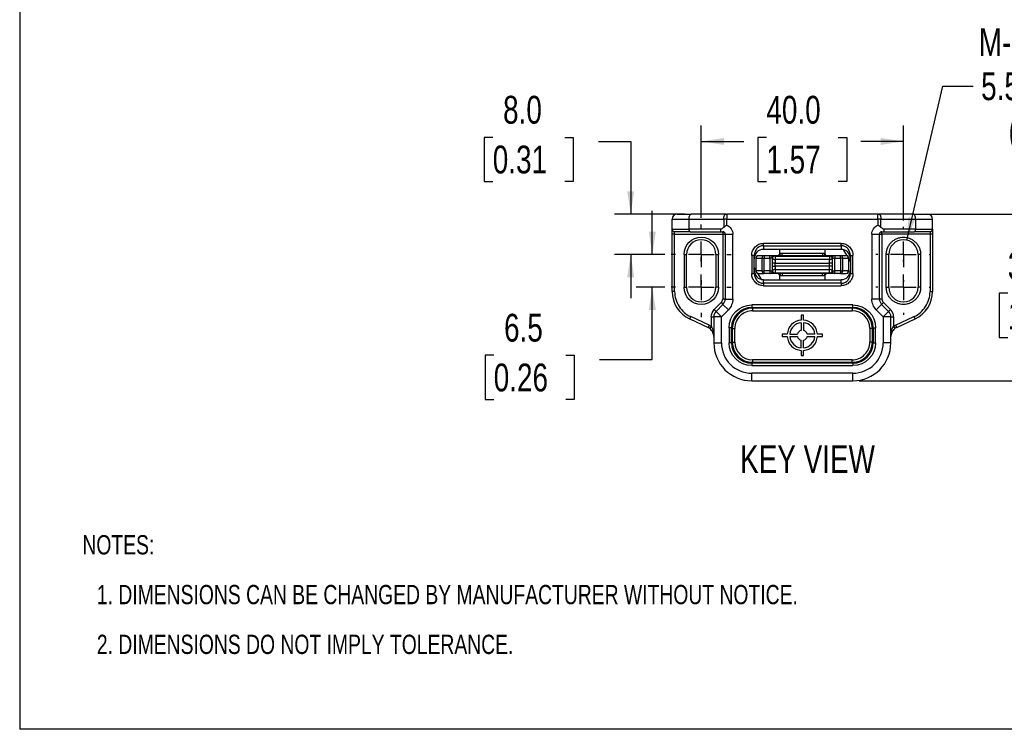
# Model space of a CAD drawing. Header units: millimetres. Extents: x 0 to 559, y 0 to 432.
# Tile 1 of 26: x 0 to 195, y 0 to 140. Entities that reach past the tile are written whole.
import ezdxf

# ---------------------------------------------------------------- set-up
doc = ezdxf.new("R2010")
doc.units = ezdxf.units.MM
doc.linetypes.add('CENTERX2', pattern=[20.32, 12.7, -2.54, 2.54, -2.54])
doc.layers.add('CENTER', color=40, linetype='CENTERX2')
doc.layers.add('DIMENSIONS', color=140, linetype='Continuous', lineweight=25)
doc.layers.add('TEXT', color=140, linetype='Continuous', lineweight=25)
doc.styles.add('SLDTEXTSTYLE0', font='TXT', dxfattribs={"width": 0.75})
doc.dimstyles.new('SLDDIMSTYLE0', dxfattribs={"dimtxt": 5.5, "dimasz": 4.5, "dimexe": 0, "dimexo": 0.0625, "dimgap": 1.375, "dimtad": 0, "dimtih": 1, "dimtoh": 1, "dimdec": 1, "dimrnd": 1e-09, "dimzin": 4, "dimdsep": 46, "dimtxsty": 'SLDTEXTSTYLE0', "dimsah": 1, "dimcen": 0.09, "dimadec": 0, "dimazin": 1, "dimtfac": 1, "dimtdec": 1, "dimtofl": 0, "dimtmove": 0, "dimatfit": 3, "dimfxl": 0, "dimfrac": 2, "dimtolj": 1, "dimtzin": 12, "dimarcsym": 0})
doc.dimstyles.new('SLDDIMSTYLE1', dxfattribs={"dimtxt": 5.5, "dimasz": 4.5, "dimexe": 0, "dimexo": 0.0625, "dimgap": 1.375, "dimtad": 0, "dimtih": 1, "dimtoh": 1, "dimdec": 1, "dimrnd": 1e-09, "dimzin": 12, "dimdsep": 46, "dimtxsty": 'SLDTEXTSTYLE0', "dimsah": 1, "dimcen": 0.09, "dimadec": 0, "dimazin": 3, "dimtfac": 1, "dimtdec": 1, "dimtmove": 0, "dimatfit": 0, "dimfxl": 0, "dimfrac": 2, "dimtolj": 1, "dimtzin": 12, "dimarcsym": 0})
doc.dimstyles.new('SLDDIMSTYLE3', dxfattribs={"dimtxt": 5.5, "dimasz": 4.5, "dimexe": 0, "dimexo": 0.0625, "dimgap": 1.375, "dimtad": 0, "dimtih": 1, "dimtoh": 1, "dimdec": 1, "dimrnd": 1e-09, "dimzin": 4, "dimdsep": 46, "dimtxsty": 'SLDTEXTSTYLE0', "dimsah": 1, "dimcen": 0.09, "dimadec": 0, "dimazin": 1, "dimtfac": 1, "dimtdec": 1, "dimtmove": 0, "dimatfit": 0, "dimfxl": 0, "dimfrac": 2, "dimtolj": 1, "dimtzin": 12, "dimarcsym": 0})
doc.dimstyles.new('SLDDIMSTYLE5', dxfattribs={"dimtxt": 5.5, "dimasz": 4.5, "dimexe": 0, "dimexo": 0.0625, "dimgap": 1.375, "dimtad": 0, "dimtih": 1, "dimtoh": 1, "dimdec": 1, "dimrnd": 1e-09, "dimzin": 12, "dimdsep": 46, "dimtxsty": 'SLDTEXTSTYLE0', "dimsah": 1, "dimcen": 0, "dimadec": 0, "dimazin": 3, "dimtfac": 1, "dimtdec": 1, "dimtofl": 0, "dimtmove": 0, "dimatfit": 3, "dimfxl": 0, "dimfrac": 2, "dimtolj": 1, "dimtzin": 12, "dimarcsym": 0})

# ---------------------------------------------------------------- blocks, each defined once
blk = doc.blocks.new('SW_NOTE_0_1')
at = {"layer": 'TEXT', "color": 0, "char_height": 3.81, "attachment_point": 1, "style": 'SLDTEXTSTYLE0'}
for s, insert in [('NOTES:', (0, 4.91)), ('1. DIMENSIONS CAN BE CHANGED BY MANUFACTURER WITHOUT NOTICE.', (2.86, -4.94)), ('2. DIMENSIONS DO NOT IMPLY TOLERANCE.', (2.86, -14.79))]:
    blk.add_mtext(s, dxfattribs=dict(at, insert=insert))
blk = doc.blocks.new('_D_16')
at = {"layer": 'DIMENSIONS'}
for p, q in [((202.53, 101.97), (202.53, 110.63)), ((178.03, 101.97), (205.71, 101.97)), ((195.42, 86.28), (193.74, 86.28)), ((193.74, 86.28), (193.74, 77.55)), ((209.64, 86.28), (211.32, 86.28)), ((211.32, 86.28), (211.32, 77.55)), ((193.74, 77.55), (195.42, 77.55)), ((211.32, 77.55), (209.64, 77.55)), ((166.05, 68.97), (205.71, 68.97)), ((202.53, 68.97), (202.53, 60.32))]:
    blk.add_line(p, q, dxfattribs=at)
for points in [[(202.53, 101.97), (203.22, 106.47), (201.84, 106.47)], [(202.53, 68.97), (201.84, 64.47), (203.22, 64.47)]]:
    blk.add_solid(points, dxfattribs=at)
at = {"layer": 'DIMENSIONS', "char_height": 5.5, "attachment_point": 1, "style": 'SLDTEXTSTYLE0'}
for s, insert in [('33.0', (195.42, 94.49)), ('1.30', (195.42, 84.64))]:
    blk.add_mtext(s, dxfattribs=dict(at, insert=insert))
blk = doc.blocks.new('_D_17')
at = {"layer": 'DIMENSIONS'}
for p, q in [((93.56, 117.14), (91.89, 117.14)), ((91.89, 117.14), (91.89, 108.41)), ((107.79, 117.14), (109.46, 117.14)), ((109.46, 117.14), (109.46, 108.41)), ((114.49, 116.33), (120.84, 116.33)), ((120.84, 116.33), (120.84, 101.97)), ((91.89, 108.41), (93.56, 108.41)), ((109.46, 108.41), (107.79, 108.41)), ((131.53, 101.97), (117.66, 101.97)), ((127.57, 93.97), (117.66, 93.97)), ((120.84, 93.97), (120.84, 85.32))]:
    blk.add_line(p, q, dxfattribs=at)
for points in [[(120.84, 101.97), (121.53, 106.47), (120.15, 106.47)], [(120.84, 93.97), (120.15, 89.47), (121.53, 89.47)]]:
    blk.add_solid(points, dxfattribs=at)
at = {"layer": 'DIMENSIONS', "char_height": 5.5, "attachment_point": 1, "style": 'SLDTEXTSTYLE0'}
for s, insert in [('8.0', (95.6, 125.35)), ('0.31', (93.56, 115.5))]:
    blk.add_mtext(s, dxfattribs=dict(at, insert=insert))
blk = doc.blocks.new('_D_18')
at = {"layer": 'DIMENSIONS'}
for p, q in [((125.11, 93.97), (125.11, 102.63)), ((127.57, 93.97), (121.94, 93.97)), ((127.57, 87.47), (121.94, 87.47)), ((125.11, 73.2), (125.11, 87.47)), ((93.75, 74.01), (92.08, 74.01)), ((92.08, 74.01), (92.08, 65.28)), ((107.98, 74.01), (109.65, 74.01)), ((109.65, 74.01), (109.65, 65.28)), ((114.68, 73.2), (125.11, 73.2)), ((92.08, 65.28), (93.75, 65.28)), ((109.65, 65.28), (107.98, 65.28))]:
    blk.add_line(p, q, dxfattribs=at)
for points in [[(125.11, 93.97), (125.81, 98.47), (124.42, 98.47)], [(125.11, 87.47), (124.42, 82.97), (125.81, 82.97)]]:
    blk.add_solid(points, dxfattribs=at)
at = {"layer": 'DIMENSIONS', "char_height": 5.5, "attachment_point": 1, "style": 'SLDTEXTSTYLE0'}
for s, insert in [('6.5', (95.79, 82.22)), ('0.26', (93.75, 72.37))]:
    blk.add_mtext(s, dxfattribs=dict(at, insert=insert))
blk = doc.blocks.new('_D_19')
at = {"layer": 'DIMENSIONS'}
for p, q in [((134.78, 101.18), (134.78, 119.51)), ((174.78, 100.68), (174.78, 119.51)), ((147.67, 117.14), (145.99, 117.14)), ((145.99, 117.14), (145.99, 108.41)), ((161.89, 117.14), (163.57, 117.14)), ((163.57, 117.14), (163.57, 108.41)), ((134.78, 116.33), (143.2, 116.33)), ((174.78, 116.33), (166.36, 116.33)), ((145.99, 108.41), (147.67, 108.41)), ((163.57, 108.41), (161.89, 108.41))]:
    blk.add_line(p, q, dxfattribs=at)
for points in [[(134.78, 116.33), (139.28, 115.64), (139.28, 117.02)], [(174.78, 116.33), (170.28, 117.02), (170.28, 115.64)]]:
    blk.add_solid(points, dxfattribs=at)
at = {"layer": 'DIMENSIONS', "char_height": 5.5, "attachment_point": 1, "style": 'SLDTEXTSTYLE0'}
for s, insert in [('40.0', (147.67, 125.35)), ('1.57', (147.67, 115.5))]:
    blk.add_mtext(s, dxfattribs=dict(at, insert=insert))
blk = doc.blocks.new('_D_20')
at = {"layer": 'DIMENSIONS'}
for p, q in [((175.44, 96.8), (182.54, 127.28)), ((182.54, 127.28), (188.55, 127.28))]:
    blk.add_line(p, q, dxfattribs=at)
blk.add_solid([(175.44, 96.8), (177.13, 101.02), (175.78, 101.34)], dxfattribs=at)
at = {"layer": 'DIMENSIONS', "char_height": 5.5, "attachment_point": 1, "style": 'SLDTEXTSTYLE0'}
for s, insert in [('M-SLOT', (189.68, 138.73)), ('5.5X6.5', (190.14, 130)), ('(2X)', (195.56, 121.27))]:
    blk.add_mtext(s, dxfattribs=dict(at, insert=insert))
blk = doc.blocks.new('SW_CENTERMARKSYMBOL_3')
at = {"layer": 'CENTER', "color": 0}
for p, q in [((0, 5.08), (0, 5.94)), ((0, 0), (0, 2.54)), ((-5.08, 0), (-5.94, 0)), ((0, 0), (-2.54, 0)), ((0, 0), (0, -2.54)), ((0, 0), (2.54, 0)), ((5.08, 0), (5.94, 0)), ((0, -5.08), (0, -5.94))]:
    blk.add_line(p, q, dxfattribs=at)
blk = doc.blocks.new('SW_CENTERMARKSYMBOL_4')
at = {"layer": 'CENTER', "color": 0}
for p, q in [((0, 5.08), (0, 5.94)), ((0, 0), (0, 2.54)), ((-5.08, 0), (-5.94, 0)), ((0, 0), (-2.54, 0)), ((0, 0), (0, -2.54)), ((0, 0), (2.54, 0)), ((5.08, 0), (5.94, 0)), ((0, -5.08), (0, -5.94))]:
    blk.add_line(p, q, dxfattribs=at)
blk = doc.blocks.new('SW_CENTERMARKSYMBOL_5')
at = {"layer": 'CENTER', "color": 0}
for p, q in [((0, 5.08), (0, 5.44)), ((0, 0), (0, 2.54)), ((-5.08, 0), (-5.44, 0)), ((0, 0), (-2.54, 0)), ((0, 0), (0, -2.54)), ((0, 0), (2.54, 0)), ((5.08, 0), (5.44, 0)), ((0, -5.08), (0, -5.44))]:
    blk.add_line(p, q, dxfattribs=at)
blk = doc.blocks.new('SW_CENTERMARKSYMBOL_6')
at = {"layer": 'CENTER', "color": 0}
for p, q in [((0, 5.08), (0, 5.44)), ((0, 0), (0, 2.54)), ((-5.08, 0), (-5.44, 0)), ((0, 0), (-2.54, 0)), ((0, 0), (0, -2.54)), ((0, 0), (2.54, 0)), ((5.08, 0), (5.44, 0)), ((0, -5.08), (0, -5.44))]:
    blk.add_line(p, q, dxfattribs=at)

msp = doc.modelspace()

# ---------------------------------------------------------------- linework, layer by layer
at = {"color": 7, "linetype": 'Continuous'}
for p in [(0, 431.8), (558.8, 0)]:
    msp.add_line(p, (0, 0), dxfattribs=at)
for p, q in [((139.65, 101.97), (132.8, 101.97)), ((139.86, 101.97), (139.86, 100.97)), ((169.7, 101.97), (139.86, 101.97)), ((169.7, 100.97), (169.7, 101.97)), ((176.76, 101.97), (169.91, 101.97)), ((129.03, 100.97), (132.39, 100.97)), ((129.03, 98.97), (129.03, 100.97)), ((132.39, 98.97), (132.39, 100.97)), ((132.39, 100.97), (139.23, 100.97)), ((139.23, 100.97), (139.23, 99.33)), ((139.86, 100.97), (139.23, 100.97)), ((139.86, 99.79), (139.86, 100.97)), ((139.86, 100.97), (169.7, 100.97)), ((169.7, 100.97), (169.7, 99.79)), ((170.33, 100.97), (169.7, 100.97)), ((170.33, 99.33), (170.33, 100.97)), ((170.33, 100.97), (177.18, 100.97)), ((177.18, 100.97), (177.18, 98.97)), ((177.18, 100.97), (180.53, 100.97)), ((180.53, 98.97), (180.53, 100.97)), ((129.03, 98.97), (132.39, 98.97)), ((129.53, 97.97), (129.03, 97.97)), ((129.03, 86.64), (129.03, 97.97)), ((129.53, 97.97), (129.53, 98.47)), ((129.53, 97.97), (139.03, 97.97)), ((129.53, 86.64), (129.53, 97.97)), ((138.76, 98.97), (132.39, 98.97)), ((132.59, 98.47), (138.68, 98.47)), ((139.03, 98.47), (139.03, 97.97)), ((139.03, 97.97), (139.53, 97.97)), ((139.03, 97.97), (139.03, 85.14)), ((139.53, 97.97), (139.53, 85.14)), ((139.53, 97.97), (141.03, 97.97)), ((141.03, 85.14), (141.03, 97.97)), ((168.53, 97.97), (168.53, 85.14)), ((168.53, 97.97), (170.03, 97.97)), ((170.03, 85.14), (170.03, 97.97)), ((170.03, 97.97), (170.53, 97.97)), ((170.53, 97.97), (170.53, 98.47)), ((170.53, 97.97), (170.53, 85.14)), ((180.03, 97.97), (170.53, 97.97)), ((177.18, 98.97), (170.8, 98.97)), ((170.88, 98.47), (176.97, 98.47)), ((177.18, 98.97), (180.53, 98.97)), ((180.03, 98.47), (180.03, 97.97)), ((180.53, 97.97), (180.03, 97.97)), ((180.03, 97.97), (180.03, 86.64)), ((180.53, 97.97), (180.53, 86.64)), ((162.48, 96.16), (147.08, 96.16)), ((147.08, 95.68), (147.08, 96.16)), ((147.08, 95.68), (147.08, 94.97)), ((147.08, 95.68), (162.48, 95.68)), ((162.48, 95.68), (162.48, 96.16)), ((162.48, 95.68), (162.48, 94.97)), ((131.38, 93.97), (131.38, 87.47)), ((131.38, 93.97), (131.88, 93.97)), ((131.88, 87.47), (131.88, 93.97)), ((137.68, 93.97), (137.68, 87.47)), ((137.68, 93.97), (138.18, 93.97)), ((138.18, 87.47), (138.18, 93.97)), ((144.78, 93.78), (144.78, 90.17)), ((145.28, 93.78), (144.78, 93.78)), ((145.28, 90.17), (145.28, 93.78)), ((147.26, 93.72), (146.13, 93.72)), ((162.48, 94.97), (147.08, 94.97)), ((147.26, 93.72), (147.26, 93.22)), ((148.38, 93.72), (147.26, 93.72)), ((148.38, 93.22), (148.38, 93.72)), ((149.38, 93.65), (149.38, 93.72)), ((160.18, 93.72), (149.38, 93.72)), ((149.38, 93.65), (149.38, 92.95)), ((149.38, 93.65), (160.18, 93.65)), ((150.28, 94.97), (150.28, 94.09)), ((150.78, 93.72), (150.78, 94.22)), ((150.78, 94.22), (158.78, 94.22)), ((158.78, 94.22), (158.78, 93.72)), ((159.28, 94.09), (159.28, 94.97)), ((160.18, 93.65), (160.18, 93.72)), ((160.18, 93.65), (160.18, 92.95)), ((161.18, 93.72), (161.18, 93.22)), ((162.3, 93.72), (161.18, 93.72)), ((162.3, 93.22), (162.3, 93.72)), ((163.43, 93.72), (162.3, 93.72)), ((162.87, 94.93), (163.58, 93.71)), ((164.28, 93.78), (164.28, 90.17)), ((164.28, 93.78), (164.78, 93.78)), ((164.78, 90.17), (164.78, 93.78)), ((171.38, 87.47), (171.38, 93.97)), ((171.88, 93.97), (171.38, 93.97)), ((171.88, 87.47), (171.88, 93.97)), ((177.68, 93.97), (177.68, 87.47)), ((178.18, 93.97), (177.68, 93.97)), ((178.18, 93.97), (178.18, 87.47)), ((145.65, 93.22), (145.58, 93.22)), ((145.58, 93.22), (145.58, 90.72)), ((145.65, 90.72), (145.65, 93.22)), ((145.65, 93.22), (146.78, 93.22)), ((146.78, 93.22), (147.26, 93.22)), ((146.78, 93.22), (146.78, 90.72)), ((147.26, 90.72), (147.26, 93.22)), ((147.26, 93.22), (148.38, 93.22)), ((148.38, 93.22), (148.38, 90.72)), ((148.88, 93.22), (148.38, 93.22)), ((148.88, 90.72), (148.88, 93.22)), ((149.38, 92.26), (148.88, 92.26)), ((148.88, 91.68), (149.38, 91.68)), ((149.38, 92.95), (149.38, 92.26)), ((160.18, 92.95), (149.38, 92.95)), ((149.38, 91.68), (149.38, 92.26)), ((149.38, 92.26), (160.18, 92.26)), ((149.38, 91.68), (149.38, 90.99)), ((160.18, 91.68), (149.38, 91.68)), ((160.18, 92.26), (160.18, 92.95)), ((160.18, 91.68), (160.18, 92.26)), ((160.68, 92.26), (160.18, 92.26)), ((160.68, 91.68), (160.18, 91.68)), ((160.18, 90.99), (160.18, 91.68)), ((160.68, 93.22), (161.18, 93.22)), ((160.68, 93.22), (160.68, 90.72)), ((161.18, 90.72), (161.18, 93.22)), ((161.18, 93.22), (162.3, 93.22)), ((162.78, 93.22), (162.3, 93.22)), ((162.3, 93.22), (162.3, 90.72)), ((162.78, 90.72), (162.78, 93.22)), ((162.78, 93.22), (163.91, 93.22)), ((163.91, 93.22), (163.91, 90.72)), ((163.98, 93.22), (163.91, 93.22)), ((163.98, 90.72), (163.98, 93.22)), ((163.98, 93.04), (164.28, 92.53)), ((144.78, 90.17), (145.28, 90.17)), ((145.58, 90.91), (145.28, 91.41)), ((145.58, 90.72), (145.65, 90.72)), ((146.78, 90.72), (145.65, 90.72)), ((146.69, 89.02), (145.98, 90.23)), ((146.13, 90.22), (147.26, 90.22)), ((146.78, 90.72), (147.26, 90.72)), ((148.38, 90.72), (147.26, 90.72)), ((147.26, 90.22), (147.26, 90.72)), ((148.38, 90.22), (147.26, 90.22)), ((148.38, 90.72), (148.38, 90.22)), ((148.38, 90.72), (148.88, 90.72)), ((149.38, 90.99), (160.18, 90.99)), ((149.38, 90.99), (149.38, 90.29)), ((149.38, 90.22), (149.38, 90.29)), ((160.18, 90.29), (149.38, 90.29)), ((160.18, 90.22), (149.38, 90.22)), ((150.28, 89.86), (150.28, 88.97)), ((150.78, 90.22), (150.78, 89.72)), ((158.78, 89.72), (150.78, 89.72)), ((158.78, 89.72), (158.78, 90.22)), ((159.28, 88.97), (159.28, 89.86)), ((160.18, 90.29), (160.18, 90.99)), ((160.18, 90.22), (160.18, 90.29)), ((160.68, 90.72), (161.18, 90.72)), ((161.18, 90.22), (161.18, 90.72)), ((162.3, 90.72), (161.18, 90.72)), ((162.3, 90.22), (161.18, 90.22)), ((162.3, 90.72), (162.3, 90.22)), ((162.3, 90.72), (162.78, 90.72)), ((162.3, 90.22), (163.43, 90.22)), ((163.91, 90.72), (162.78, 90.72)), ((163.91, 90.72), (163.98, 90.72)), ((164.28, 90.17), (164.78, 90.17)), ((147.08, 88.27), (147.08, 88.97)), ((147.08, 88.97), (162.48, 88.97)), ((162.48, 88.27), (147.08, 88.27)), ((147.08, 88.27), (147.08, 87.78)), ((147.08, 87.78), (162.48, 87.78)), ((162.48, 88.27), (162.48, 88.97)), ((162.48, 88.27), (162.48, 87.78)), ((129.53, 86.64), (129.03, 86.64)), ((131.38, 87.47), (131.88, 87.47)), ((138.18, 87.47), (137.68, 87.47)), ((171.38, 87.47), (171.88, 87.47)), ((178.18, 87.47), (177.68, 87.47)), ((180.03, 86.64), (180.53, 86.64)), ((138.74, 84.44), (137.37, 83.06)), ((139.09, 84.08), (137.72, 82.71)), ((138.74, 84.44), (139.09, 84.08)), ((139.53, 85.14), (139.03, 85.14)), ((139.09, 84.08), (140.15, 83.02)), ((139.53, 85.14), (141.03, 85.14)), ((164.78, 83.97), (144.78, 83.97)), ((144.78, 83.97), (144.78, 83.47)), ((164.78, 83.47), (164.78, 83.97)), ((170.03, 85.14), (168.53, 85.14)), ((170.47, 84.08), (169.41, 83.02)), ((170.53, 85.14), (170.03, 85.14)), ((170.47, 84.08), (170.82, 84.44)), ((171.84, 82.71), (170.47, 84.08)), ((170.82, 84.44), (172.2, 83.06)), ((137.72, 82.71), (137.37, 83.06)), ((137.72, 82.71), (138.78, 81.65)), ((138.78, 81.65), (140.15, 83.02)), ((144.78, 83.47), (164.78, 83.47)), ((144.78, 83.32), (144.78, 83.47)), ((144.93, 83.32), (144.93, 82.82)), ((164.63, 83.32), (144.93, 83.32)), ((144.93, 82.82), (164.63, 82.82)), ((155.03, 81.97), (154.53, 81.97)), ((154.53, 81.97), (154.53, 80.96)), ((155.03, 80.96), (155.03, 81.97)), ((164.63, 83.32), (164.63, 82.82)), ((164.78, 83.47), (164.78, 83.32)), ((169.41, 83.02), (170.78, 81.65)), ((170.78, 81.65), (171.84, 82.71)), ((172.2, 83.06), (171.84, 82.71)), ((132.5, 81.2), (132.71, 81.66)), ((132.5, 81.2), (136.13, 79.51)), ((136.34, 79.96), (132.71, 81.66)), ((136.34, 79.96), (136.13, 79.51)), ((136.78, 81.65), (136.78, 79.7)), ((136.78, 81.65), (137.28, 81.65)), ((137.28, 81.65), (137.28, 76.47)), ((138.78, 81.65), (137.28, 81.65)), ((138.78, 76.47), (138.78, 81.65)), ((154.53, 80.46), (154.53, 78.94)), ((155.03, 80.46), (155.03, 78.94)), ((170.78, 81.65), (170.78, 76.47)), ((172.28, 81.65), (170.78, 81.65)), ((172.28, 76.47), (172.28, 81.65)), ((172.28, 81.65), (172.78, 81.65)), ((172.78, 81.65), (172.78, 79.7)), ((173.22, 79.96), (176.86, 81.66)), ((173.22, 79.96), (173.44, 79.51)), ((173.44, 79.51), (177.07, 81.2)), ((176.86, 81.66), (177.07, 81.2)), ((136.78, 79.7), (136.48, 79.3)), ((140.28, 79.47), (140.28, 76.47)), ((140.78, 79.47), (140.28, 79.47)), ((140.78, 76.47), (140.78, 79.47)), ((140.78, 79.47), (140.93, 79.47)), ((140.93, 79.32), (140.93, 76.62)), ((140.93, 79.32), (141.43, 79.32)), ((141.43, 76.62), (141.43, 79.32)), ((151.79, 78.22), (150.78, 78.22)), ((150.78, 78.22), (150.78, 77.72)), ((152.29, 78.22), (153.81, 78.22)), ((157.27, 78.22), (155.75, 78.22)), ((158.78, 78.22), (157.77, 78.22)), ((158.78, 77.72), (158.78, 78.22)), ((168.13, 79.32), (168.13, 76.62)), ((168.63, 79.32), (168.13, 79.32)), ((168.78, 79.47), (168.63, 79.47)), ((168.63, 76.62), (168.63, 79.32)), ((168.78, 79.47), (168.78, 76.47)), ((168.78, 79.47), (169.28, 79.47)), ((169.28, 76.47), (169.28, 79.47)), ((172.78, 79.7), (173.08, 79.3)), ((137.28, 76.47), (138.78, 76.47)), ((140.78, 76.47), (140.28, 76.47)), ((140.78, 76.47), (140.93, 76.47)), ((140.93, 76.62), (141.43, 76.62)), ((150.78, 77.72), (151.79, 77.72)), ((152.29, 77.72), (153.81, 77.72)), ((154.53, 75.48), (154.53, 77)), ((155.03, 75.48), (155.03, 77)), ((155.75, 77.72), (157.27, 77.72)), ((157.77, 77.72), (158.78, 77.72)), ((168.63, 76.62), (168.13, 76.62)), ((168.78, 76.47), (168.63, 76.47)), ((168.78, 76.47), (169.28, 76.47)), ((172.28, 76.47), (170.78, 76.47)), ((154.53, 74.98), (154.53, 73.97)), ((155.03, 73.97), (155.03, 74.98)), ((144.78, 72.47), (144.78, 72.62)), ((144.78, 72.47), (144.78, 71.97)), ((164.78, 72.47), (144.78, 72.47)), ((164.63, 73.12), (144.93, 73.12)), ((144.93, 73.12), (144.93, 72.62)), ((144.93, 72.62), (164.63, 72.62)), ((154.53, 73.97), (155.03, 73.97)), ((164.63, 72.62), (164.63, 73.12)), ((164.78, 72.47), (164.78, 72.62)), ((164.78, 72.47), (164.78, 71.97)), ((144.78, 71.97), (164.78, 71.97)), ((164.78, 70.47), (144.78, 70.47)), ((144.78, 68.97), (144.78, 70.47)), ((164.78, 68.97), (164.78, 70.47)), ((144.78, 68.97), (164.78, 68.97))]:
    msp.add_line(p, q)
at = {"flags": 128}
for points in [[(132.39, 100.97), (132.39, 101.17), (132.42, 101.35), (132.46, 101.53), (132.51, 101.68), (132.57, 101.8), (132.64, 101.9), (132.72, 101.95), (132.8, 101.97)], [(139.23, 100.97), (139.24, 101.17), (139.27, 101.35), (139.3, 101.53), (139.36, 101.68), (139.42, 101.8), (139.49, 101.9), (139.57, 101.95), (139.65, 101.97)], [(169.91, 101.97), (169.99, 101.95), (170.07, 101.9), (170.14, 101.8), (170.21, 101.68), (170.26, 101.53), (170.3, 101.35), (170.32, 101.17), (170.33, 100.97)], [(177.18, 100.97), (177.17, 101.17), (177.14, 101.35), (177.11, 101.53), (177.05, 101.68), (176.99, 101.8), (176.92, 101.9), (176.84, 101.95), (176.76, 101.97)], [(132.59, 98.47), (132.55, 98.48), (132.52, 98.51), (132.48, 98.56), (132.45, 98.62), (132.42, 98.69), (132.4, 98.78), (132.39, 98.87), (132.39, 98.97)], [(176.97, 98.47), (177.01, 98.48), (177.05, 98.51), (177.08, 98.56), (177.11, 98.62), (177.14, 98.69), (177.16, 98.78), (177.17, 98.87), (177.18, 98.97)]]:
    msp.add_lwpolyline(points, dxfattribs=at)
for centre, radius, start, end in [((130.03, 100.97), 1, 90, 180), ((179.53, 100.97), 1, 0, 90), ((129.53, 98.97), 0.5, 180, 270), ((139.03, 97.97), 0.5, 0, 90), ((170.53, 97.97), 0.5, 90, 180), ((180.03, 98.97), 0.5, 270, 0), ((134.78, 93.97), 2.9, 0, 180), ((174.78, 93.97), 2.9, 0, 180), ((146.08, 93.22), 0.5, 90, 180), ((146.14, 93.23), 0.492, 91.0102, 180.9758), ((147.27, 93.23), 0.492, 91.0102, 180.9758), ((148.38, 93.22), 0.5, 0, 90), ((148.4, 93.22), 0.498, 9.279, 89.8959), ((161.16, 93.22), 0.498, 90.1041, 170.721), ((161.18, 93.22), 0.5, 90, 180), ((162.29, 93.23), 0.492, 359.0242, 88.9898), ((163.42, 93.23), 0.492, 359.0242, 88.9898), ((163.48, 93.22), 0.5, 0, 90), ((149.36, 93.44), 0.487, 196.1084, 272.7619), ((160.2, 93.44), 0.487, 267.2381, 343.8916), ((146.08, 90.72), 0.5, 180, 270), ((146.14, 90.71), 0.492, 179.0242, 268.9898), ((147.27, 90.71), 0.492, 179.0242, 268.9898), ((148.38, 90.72), 0.5, 270, 0), ((148.4, 90.72), 0.498, 270.1041, 350.721), ((149.36, 90.5), 0.487, 87.2381, 163.8916), ((160.2, 90.5), 0.487, 16.1084, 92.7619), ((161.16, 90.72), 0.498, 189.279, 269.8959), ((161.18, 90.72), 0.5, 180, 270), ((162.29, 90.71), 0.492, 271.0102, 0.9758), ((163.42, 90.71), 0.492, 271.0102, 0.9758), ((163.48, 90.72), 0.5, 270, 0), ((135.03, 86.64), 6, 180, 245), ((134.78, 87.47), 2.9, 180, 0), ((174.78, 87.47), 2.9, 180, 0), ((174.53, 86.64), 6, 295, 0), ((138.03, 85.14), 1.5, 315, 0), ((171.53, 85.14), 1.5, 180, 225), ((138.78, 81.65), 1.5, 135, 180), ((144.78, 79.47), 4, 90, 180), ((144.93, 79.32), 4, 90, 180), ((164.63, 79.32), 4, 0, 90), ((164.78, 79.47), 4, 0, 90), ((170.78, 81.65), 1.5, 0, 45), ((154.78, 77.97), 3, 94.7802, 175.2198), ((154.78, 77.97), 2.5, 95.7392, 174.2608), ((154.78, 77.97), 3, 4.7802, 85.2198), ((154.78, 77.97), 2.5, 5.7392, 84.2608), ((135.28, 77.7), 2, 53.1301, 65), ((154.78, 77.97), 1, 104.4775, 165.5225), ((154.78, 77.97), 1, 14.4775, 75.5225), ((174.28, 77.7), 2, 115, 126.8699), ((144.78, 76.47), 7.5, 180, 270), ((144.78, 76.47), 4, 180, 270), ((144.93, 76.62), 4, 180, 270), ((154.78, 77.97), 3, 184.7802, 265.2198), ((154.78, 77.97), 2.5, 185.7392, 264.2608), ((154.78, 77.97), 1, 194.4775, 255.5225), ((154.78, 77.97), 3, 274.7802, 355.2198), ((154.78, 77.97), 2.5, 275.7392, 354.2608), ((154.78, 77.97), 1, 284.4775, 345.5225), ((164.63, 76.62), 4, 270, 0), ((164.78, 76.47), 4, 270, 0), ((164.78, 76.47), 7.5, 270, 0)]:
    msp.add_arc(centre, radius, start, end)
for centre, major_axis, start_param, end_param in [((147.08, 93.11), (0, -1.86), 3.141593, 4.712389), ((162.48, 93.11), (0, 1.86), 4.712389, 6.283185), ((147.08, 90.84), (0, -1.86), 4.712389, 6.283185), ((162.48, 90.84), (0, 1.86), 3.141593, 4.712389)]:
    msp.add_ellipse(centre, major_axis=major_axis, ratio=0.965926, start_param=start_param, end_param=end_param)
for points, knots in [([(130.03, 101.97), (130.03, 101.97), (130.29, 101.97), (131.27, 101.97), (131.98, 101.97), (132.8, 101.97)], [0, 0, 0, 0, 0.5, 0.5, 1, 1, 1, 1]), ([(176.76, 101.97), (177.59, 101.97), (178.29, 101.97), (179.27, 101.97), (179.53, 101.97), (179.53, 101.97)], [0, 0, 0, 0, 0.5, 0.5, 1, 1, 1, 1]), ([(139.23, 99.33), (139.27, 99.36), (139.33, 99.42), (139.43, 99.5), (139.54, 99.57), (139.64, 99.65), (139.75, 99.72), (139.82, 99.77), (139.86, 99.79)], [0, 0, 0, 0, 0.172328, 0.342341, 0.510076, 0.67557, 0.838864, 1, 1, 1, 1]), ([(139.86, 99.79), (140.21, 99.63), (140.5, 99.38), (140.92, 98.73), (141.03, 98.36), (141.03, 97.97)], [0, 0, 0, 0, 0.5, 0.5, 1, 1, 1, 1]), ([(168.53, 97.97), (168.53, 98.36), (168.64, 98.73), (169.06, 99.38), (169.35, 99.63), (169.7, 99.79)], [0, 0, 0, 0, 0.5, 0.5, 1, 1, 1, 1]), ([(170.33, 99.33), (170.29, 99.36), (170.22, 99.42), (170.1, 99.52), (169.98, 99.61), (169.84, 99.7), (169.75, 99.76), (169.7, 99.79)], [0, 0, 0, 0, 0.187713, 0.381869, 0.582205, 0.788381, 1, 1, 1, 1]), ([(129.03, 97.97), (129.03, 98), (129.03, 98.07), (129.03, 98.16), (129.03, 98.25), (129.03, 98.37), (129.03, 98.52), (129.03, 98.68), (129.03, 98.81), (129.03, 98.9), (129.03, 98.96), (129.03, 98.97), (129.03, 98.97)], [0, 0, 0, 0, 0.060259, 0.120021, 0.179824, 0.240208, 0.369998, 0.50013, 0.629921, 0.760053, 0.879943, 1, 1, 1, 1]), ([(132.59, 98.47), (131.68, 98.47), (130.91, 98.47), (129.82, 98.47), (129.53, 98.47), (129.53, 98.47)], [0, 0, 0, 0, 0.5, 0.5, 1, 1, 1, 1]), ([(131.38, 93.97), (131.38, 95.85), (132.9, 97.37), (136.66, 97.37), (138.18, 95.85), (138.18, 93.97)], [0, 0, 0, 0, 0.5, 0.5, 1, 1, 1, 1]), ([(138.76, 98.97), (138.71, 98.93), (138.66, 98.88), (138.59, 98.77), (138.57, 98.71), (138.56, 98.6), (138.57, 98.55), (138.61, 98.49), (138.64, 98.47), (138.68, 98.47)], [0, 0, 0, 0, 0.25, 0.25, 0.5, 0.5, 0.75, 0.75, 1, 1, 1, 1]), ([(138.68, 98.47), (138.71, 98.47), (138.78, 98.47), (138.89, 98.47), (138.98, 98.47), (139.03, 98.47)], [0, 0, 0, 0, 0.242394, 0.49921, 1, 1, 1, 1]), ([(170.53, 98.47), (170.59, 98.47), (170.67, 98.47), (170.79, 98.47), (170.85, 98.47), (170.88, 98.47)], [0, 0, 0, 0, 0.500091, 0.757136, 1, 1, 1, 1]), ([(170.88, 98.47), (170.92, 98.47), (170.95, 98.49), (170.99, 98.55), (171, 98.6), (170.99, 98.71), (170.97, 98.76), (170.9, 98.87), (170.85, 98.93), (170.8, 98.97)], [0, 0, 0, 0, 0.25, 0.25, 0.5, 0.5, 0.75, 0.75, 1, 1, 1, 1]), ([(171.38, 93.97), (171.38, 94.03), (171.38, 94.16), (171.4, 94.34), (171.42, 94.52), (171.46, 94.7), (171.5, 94.88), (171.55, 95.05), (171.68, 95.38), (171.92, 95.85), (172.36, 96.39), (172.9, 96.83), (173.5, 97.15), (174.14, 97.33), (174.78, 97.39), (175.42, 97.33), (176.06, 97.15), (176.66, 96.83), (177.2, 96.39), (177.64, 95.85), (177.91, 95.34), (178.05, 94.92), (178.13, 94.61), (178.17, 94.29), (178.18, 94.08), (178.18, 93.97)], [0, 0, 0, 0, 0.017281, 0.034439, 0.051523, 0.068584, 0.085672, 0.102838, 0.120131, 0.185085, 0.250089, 0.315042, 0.380046, 0.440005, 0.500014, 0.559974, 0.619983, 0.684936, 0.74994, 0.814894, 0.879897, 0.910049, 0.939936, 0.96983, 1, 1, 1, 1]), ([(180.03, 98.47), (180.03, 98.47), (179.74, 98.47), (178.66, 98.47), (177.88, 98.47), (176.97, 98.47)], [0, 0, 0, 0, 0.5, 0.5, 1, 1, 1, 1]), ([(180.53, 98.97), (180.53, 98.97), (180.53, 98.97), (180.53, 98.96), (180.53, 98.93), (180.53, 98.89), (180.53, 98.81), (180.53, 98.68), (180.53, 98.52), (180.53, 98.35), (180.53, 98.16), (180.53, 98.03), (180.53, 97.97)], [0, 0, 0, 0, 0.060259, 0.1200207, 0.1798243, 0.2402078, 0.3699983, 0.5001303, 0.629921, 0.7600531, 0.8799433, 1, 1, 1, 1]), ([(144.78, 93.78), (144.78, 94.09), (144.84, 94.4), (145.07, 94.98), (145.24, 95.24), (145.67, 95.68), (145.92, 95.86), (146.48, 96.1), (146.78, 96.16), (147.08, 96.16)], [0, 0, 0, 0, 0.25, 0.25, 0.5, 0.5, 0.75, 0.75, 1, 1, 1, 1]), ([(147.08, 95.68), (146.85, 95.68), (146.61, 95.63), (146.17, 95.44), (145.97, 95.3), (145.64, 94.94), (145.51, 94.73), (145.33, 94.27), (145.28, 94.03), (145.28, 93.78)], [0, 0, 0, 0, 0.25, 0.25, 0.5, 0.5, 0.75, 0.75, 1, 1, 1, 1]), ([(162.48, 96.16), (162.78, 96.16), (163.08, 96.1), (163.64, 95.86), (163.89, 95.68), (164.32, 95.24), (164.49, 94.98), (164.72, 94.4), (164.78, 94.09), (164.78, 93.78)], [0, 0, 0, 0, 0.25, 0.25, 0.5, 0.5, 0.75, 0.75, 1, 1, 1, 1]), ([(164.28, 93.78), (164.28, 94.03), (164.23, 94.27), (164.05, 94.73), (163.92, 94.94), (163.59, 95.3), (163.39, 95.44), (162.95, 95.63), (162.72, 95.68), (162.48, 95.68)], [0, 0, 0, 0, 0.25, 0.25, 0.5, 0.5, 0.75, 0.75, 1, 1, 1, 1]), ([(149.38, 93.72), (149.32, 93.72), (149.21, 93.72), (149.04, 93.72), (148.88, 93.72), (148.68, 93.72), (148.52, 93.72), (148.47, 93.72), (148.46, 93.72)], [0, 0, 0, 0, 0.097486, 0.202692, 0.328473, 0.472419, 0.811326, 1, 1, 1, 1]), ([(149.38, 93.65), (149.27, 93.65), (149.15, 93.62), (148.97, 93.49), (148.91, 93.4), (148.89, 93.3)], [0, 0, 0, 0, 0.5, 0.5, 1, 1, 1, 1]), ([(150.05, 93.72), (150.08, 93.77), (150.14, 93.88), (150.24, 93.97), (150.3, 94.01)], [0, 0, 0, 0, 0.410895, 1, 1, 1, 1]), ([(150.28, 94.09), (150.31, 94.1), (150.37, 94.14), (150.47, 94.18), (150.57, 94.2), (150.68, 94.22), (150.75, 94.22), (150.78, 94.22)], [0, 0, 0, 0, 0.202242, 0.401125, 0.598875, 0.797758, 1, 1, 1, 1]), ([(150.28, 94.09), (150.28, 94.07), (150.28, 94.06), (150.29, 94.04), (150.29, 94.03), (150.29, 94.02), (150.3, 94.01)], [0, 0, 0, 0, 0.00004328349, 0.00004328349, 0.00004328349, 0.00007681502, 0.00007681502, 0.00007681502, 0.00007681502]), ([(150.47, 93.72), (150.47, 93.73), (150.45, 93.77), (150.4, 93.87), (150.33, 93.96), (150.3, 94.01)], [0, 0, 0, 0, 0.153999, 0.537136, 1, 1, 1, 1]), ([(158.78, 94.22), (158.82, 94.22), (158.89, 94.22), (158.99, 94.2), (159.09, 94.18), (159.19, 94.14), (159.25, 94.1), (159.28, 94.09)], [0, 0, 0, 0, 0.202242, 0.401125, 0.598875, 0.797758, 1, 1, 1, 1]), ([(159.26, 94.01), (159.23, 93.96), (159.17, 93.87), (159.11, 93.77), (159.09, 93.73), (159.09, 93.72)], [0, 0, 0, 0, 0.462882, 0.846128, 1, 1, 1, 1]), ([(159.26, 94.01), (159.27, 94.03), (159.27, 94.04), (159.28, 94.05), (159.28, 94.07), (159.28, 94.08), (159.28, 94.09)], [0, 0, 0, 0, 0.00004301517, 0.00004301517, 0.00004301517, 0.0000765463, 0.0000765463, 0.0000765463, 0.0000765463]), ([(159.51, 93.72), (159.48, 93.77), (159.42, 93.88), (159.32, 93.97), (159.26, 94.01)], [0, 0, 0, 0, 0.407543, 1, 1, 1, 1]), ([(161.11, 93.72), (161.09, 93.72), (161.04, 93.72), (160.89, 93.72), (160.68, 93.72), (160.52, 93.72), (160.35, 93.72), (160.24, 93.72), (160.18, 93.72)], [0, 0, 0, 0, 0.188672, 0.527575, 0.671212, 0.797298, 0.902384, 1, 1, 1, 1]), ([(160.67, 93.3), (160.65, 93.4), (160.59, 93.49), (160.41, 93.62), (160.3, 93.65), (160.18, 93.65)], [0, 0, 0, 0, 0.5, 0.5, 1, 1, 1, 1]), ([(147.08, 87.78), (146.78, 87.78), (146.48, 87.85), (145.92, 88.08), (145.67, 88.26), (145.24, 88.7), (145.07, 88.97), (144.84, 89.54), (144.78, 89.85), (144.78, 90.17)], [0, 0, 0, 0, 0.25, 0.25, 0.5, 0.5, 0.75, 0.75, 1, 1, 1, 1]), ([(145.28, 90.17), (145.28, 89.92), (145.33, 89.67), (145.51, 89.21), (145.64, 89), (145.97, 88.65), (146.17, 88.51), (146.61, 88.32), (146.85, 88.27), (147.08, 88.27)], [0, 0, 0, 0, 0.25, 0.25, 0.5, 0.5, 0.75, 0.75, 1, 1, 1, 1]), ([(146.13, 90.22), (146.12, 90.22), (146.11, 90.22), (146.09, 90.22), (146.08, 90.22), (146.08, 90.22), (146.08, 90.22)], [0, 0, 0, 0, 0.2505387, 0.5, 0.7494613, 1, 1, 1, 1]), ([(149.38, 90.22), (149.32, 90.22), (149.21, 90.22), (149.04, 90.22), (148.88, 90.22), (148.68, 90.22), (148.52, 90.22), (148.47, 90.22), (148.46, 90.22)], [0, 0, 0, 0, 0.097486, 0.202692, 0.328473, 0.472419, 0.811326, 1, 1, 1, 1]), ([(148.89, 90.64), (148.91, 90.54), (148.97, 90.45), (149.15, 90.32), (149.27, 90.29), (149.38, 90.29)], [0, 0, 0, 0, 0.5, 0.5, 1, 1, 1, 1]), ([(150.05, 90.22), (150.08, 90.18), (150.14, 90.06), (150.24, 89.98), (150.3, 89.93)], [0, 0, 0, 0, 0.407543, 1, 1, 1, 1]), ([(150.3, 89.93), (150.29, 89.92), (150.29, 89.9), (150.28, 89.89), (150.28, 89.88), (150.28, 89.87), (150.28, 89.86)], [0, 0, 0, 0, 0.00004301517, 0.00004301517, 0.00004301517, 0.0000765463, 0.0000765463, 0.0000765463, 0.0000765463]), ([(150.78, 89.72), (150.75, 89.72), (150.68, 89.72), (150.57, 89.74), (150.47, 89.77), (150.37, 89.81), (150.31, 89.84), (150.28, 89.86)], [0, 0, 0, 0, 0.202242, 0.401125, 0.598875, 0.797758, 1, 1, 1, 1]), ([(150.3, 89.93), (150.33, 89.98), (150.4, 90.08), (150.45, 90.18), (150.47, 90.21), (150.47, 90.22)], [0, 0, 0, 0, 0.462812, 0.846004, 1, 1, 1, 1]), ([(159.28, 89.86), (159.25, 89.84), (159.19, 89.81), (159.09, 89.77), (158.99, 89.74), (158.89, 89.72), (158.82, 89.72), (158.78, 89.72)], [0, 0, 0, 0, 0.202242, 0.401125, 0.598875, 0.797758, 1, 1, 1, 1]), ([(159.26, 89.93), (159.23, 89.98), (159.17, 90.08), (159.11, 90.18), (159.09, 90.21), (159.09, 90.22)], [0, 0, 0, 0, 0.4629345, 0.8461247, 1, 1, 1, 1]), ([(159.26, 89.93), (159.32, 89.98), (159.42, 90.06), (159.48, 90.18), (159.51, 90.22)], [0, 0, 0, 0, 0.589105, 1, 1, 1, 1]), ([(159.28, 89.86), (159.28, 89.87), (159.28, 89.88), (159.28, 89.9), (159.27, 89.91), (159.27, 89.92), (159.26, 89.93)], [0, 0, 0, 0, 0.00004328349, 0.00004328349, 0.00004328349, 0.00007681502, 0.00007681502, 0.00007681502, 0.00007681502]), ([(160.18, 90.29), (160.3, 90.29), (160.41, 90.32), (160.59, 90.45), (160.65, 90.54), (160.67, 90.64)], [0, 0, 0, 0, 0.5, 0.5, 1, 1, 1, 1]), ([(161.11, 90.22), (161.09, 90.22), (161.04, 90.22), (160.89, 90.22), (160.68, 90.22), (160.52, 90.22), (160.35, 90.22), (160.24, 90.22), (160.18, 90.22)], [0, 0, 0, 0, 0.188672, 0.527575, 0.671212, 0.797298, 0.902384, 1, 1, 1, 1]), ([(162.48, 88.27), (162.72, 88.27), (162.95, 88.32), (163.39, 88.51), (163.59, 88.65), (163.92, 89), (164.05, 89.21), (164.23, 89.67), (164.28, 89.92), (164.28, 90.17)], [0, 0, 0, 0, 0.25, 0.25, 0.5, 0.5, 0.75, 0.75, 1, 1, 1, 1]), ([(164.78, 90.17), (164.78, 89.85), (164.72, 89.54), (164.49, 88.97), (164.32, 88.7), (163.89, 88.26), (163.64, 88.08), (163.08, 87.85), (162.78, 87.78), (162.48, 87.78)], [0, 0, 0, 0, 0.25, 0.25, 0.5, 0.5, 0.75, 0.75, 1, 1, 1, 1]), ([(163.48, 90.22), (163.48, 90.22), (163.48, 90.22), (163.47, 90.22), (163.45, 90.22), (163.44, 90.22), (163.43, 90.22)], [0, 0, 0, 0, 0.250539, 0.5, 0.749461, 1, 1, 1, 1]), ([(129.53, 86.64), (129.53, 85.59), (129.83, 84.57), (130.95, 82.8), (131.76, 82.1), (132.71, 81.66)], [0, 0, 0, 0, 0.5, 0.5, 1, 1, 1, 1]), ([(138.18, 87.47), (138.18, 85.6), (136.66, 84.07), (132.9, 84.07), (131.38, 85.6), (131.38, 87.47)], [0, 0, 0, 0, 0.5, 0.5, 1, 1, 1, 1]), ([(178.18, 87.47), (178.18, 87.41), (178.18, 87.29), (178.16, 87.1), (178.14, 86.92), (178.1, 86.75), (178.06, 86.57), (178.01, 86.39), (177.89, 86.06), (177.64, 85.59), (177.2, 85.05), (176.66, 84.61), (176.06, 84.3), (175.42, 84.11), (174.78, 84.05), (174.14, 84.11), (173.51, 84.3), (172.9, 84.61), (172.36, 85.05), (171.92, 85.59), (171.66, 86.1), (171.51, 86.52), (171.44, 86.83), (171.39, 87.15), (171.38, 87.36), (171.38, 87.47)], [0, 0, 0, 0, 0.017281, 0.034439, 0.051523, 0.068584, 0.085672, 0.102838, 0.120131, 0.185085, 0.250089, 0.315042, 0.380046, 0.440005, 0.500014, 0.559974, 0.619983, 0.684936, 0.74994, 0.814894, 0.879897, 0.910049, 0.939936, 0.96983, 1, 1, 1, 1]), ([(176.86, 81.66), (177.8, 82.1), (178.61, 82.8), (179.73, 84.57), (180.03, 85.59), (180.03, 86.64)], [0, 0, 0, 0, 0.5, 0.5, 1, 1, 1, 1]), ([(170.53, 85.14), (170.53, 85.11), (170.53, 85.04), (170.55, 84.95), (170.57, 84.85), (170.62, 84.73), (170.69, 84.58), (170.78, 84.48), (170.82, 84.44)], [0, 0, 0, 0, 0.125122, 0.249401, 0.374049, 0.50027, 0.749406, 1, 1, 1, 1]), ([(144.93, 82.82), (144, 82.82), (143.11, 82.45), (141.8, 81.14), (141.43, 80.25), (141.43, 79.32)], [0, 0, 0, 0, 0.5, 0.5, 1, 1, 1, 1]), ([(172.2, 83.06), (172.23, 83.03), (172.29, 82.97), (172.37, 82.87), (172.45, 82.76), (172.51, 82.65), (172.58, 82.54), (172.65, 82.38), (172.72, 82.17), (172.77, 81.91), (172.78, 81.74), (172.78, 81.65)], [0, 0, 0, 0, 0.083909, 0.167116, 0.24998, 0.332863, 0.416127, 0.50013, 0.667162, 0.832817, 1, 1, 1, 1]), ([(172.78, 79.7), (172.82, 79.72), (172.89, 79.77), (173, 79.84), (173.11, 79.91), (173.19, 79.94), (173.22, 79.96)], [0, 0, 0, 0, 0.250337, 0.5, 0.749663, 1, 1, 1, 1]), ([(137.28, 77.7), (137.28, 77.84), (137.27, 77.99), (137.2, 78.27), (137.16, 78.41), (137.03, 78.69), (136.94, 78.82), (136.74, 79.07), (136.62, 79.19), (136.48, 79.3)], [0, 0, 0, 0, 0.25, 0.25, 0.5, 0.5, 0.75, 0.75, 1, 1, 1, 1]), ([(136.78, 79.7), (136.87, 79.57), (136.94, 79.42), (137.07, 79.1), (137.12, 78.93), (137.2, 78.59), (137.23, 78.41), (137.27, 78.06), (137.28, 77.88), (137.28, 77.7)], [0, 0, 0, 0, 0.25, 0.25, 0.5, 0.5, 0.75, 0.75, 1, 1, 1, 1]), ([(172.28, 77.7), (172.28, 77.88), (172.29, 78.06), (172.33, 78.41), (172.36, 78.59), (172.44, 78.93), (172.49, 79.1), (172.62, 79.42), (172.7, 79.57), (172.78, 79.7)], [0, 0, 0, 0, 0.25, 0.25, 0.5, 0.5, 0.75, 0.75, 1, 1, 1, 1]), ([(173.08, 79.3), (172.94, 79.19), (172.82, 79.07), (172.62, 78.82), (172.54, 78.69), (172.41, 78.41), (172.36, 78.27), (172.3, 77.99), (172.28, 77.84), (172.28, 77.7)], [0, 0, 0, 0, 0.25, 0.25, 0.5, 0.5, 0.75, 0.75, 1, 1, 1, 1]), ([(138.78, 76.47), (138.78, 74.88), (139.41, 73.35), (141.66, 71.1), (143.19, 70.47), (144.78, 70.47)], [0, 0, 0, 0, 0.5, 0.5, 1, 1, 1, 1]), ([(164.63, 73.12), (165.56, 73.12), (166.45, 73.49), (167.76, 74.8), (168.13, 75.69), (168.13, 76.62)], [0, 0, 0, 0, 0.5, 0.5, 1, 1, 1, 1]), ([(164.78, 70.47), (166.37, 70.47), (167.9, 71.1), (170.15, 73.35), (170.78, 74.88), (170.78, 76.47)], [0, 0, 0, 0, 0.5, 0.5, 1, 1, 1, 1])]:
    msp.add_open_spline(points, degree=3, knots=knots)
for points in [[(139.65, 101.97), (139.72, 101.97), (139.79, 101.97), (139.86, 101.97)], [(169.7, 101.97), (169.78, 101.97), (169.85, 101.97), (169.91, 101.97)], [(139.23, 99.33), (139.08, 99.2), (138.92, 99.1), (138.76, 98.97)], [(170.8, 98.97), (170.65, 99.1), (170.48, 99.2), (170.33, 99.33)], [(146.08, 93.72), (146.08, 93.72), (146.1, 93.72), (146.13, 93.72)], [(163.43, 93.72), (163.46, 93.72), (163.48, 93.72), (163.48, 93.72)], [(138.74, 84.44), (138.93, 84.62), (139.03, 84.88), (139.03, 85.14)], [(141.03, 85.14), (141.03, 84.35), (140.71, 83.58), (140.15, 83.02)], [(140.28, 79.47), (140.28, 81.96), (142.3, 83.97), (144.78, 83.97)], [(164.78, 83.97), (167.26, 83.97), (169.28, 81.96), (169.28, 79.47)], [(169.41, 83.02), (168.85, 83.58), (168.53, 84.35), (168.53, 85.14)], [(136.78, 81.65), (136.78, 82.18), (136.99, 82.69), (137.37, 83.06)], [(168.13, 79.32), (168.13, 81.25), (166.56, 82.82), (164.63, 82.82)], [(136.34, 79.96), (136.49, 79.89), (136.64, 79.8), (136.78, 79.7)], [(144.78, 71.97), (142.3, 71.97), (140.28, 73.99), (140.28, 76.47)], [(141.43, 76.62), (141.43, 74.69), (143, 73.12), (144.93, 73.12)], [(169.28, 76.47), (169.28, 73.99), (167.26, 71.97), (164.78, 71.97)]]:
    msp.add_open_spline(points, degree=3)

# ---------------------------------------------------------------- block references
at = {"layer": 'CENTER'}
for name, p in [('SW_CENTERMARKSYMBOL_3', (134.78, 93.97)), ('SW_CENTERMARKSYMBOL_5', (174.78, 93.97)), ('SW_CENTERMARKSYMBOL_4', (134.78, 87.47)), ('SW_CENTERMARKSYMBOL_6', (174.78, 87.47))]:
    msp.add_blockref(name, p, dxfattribs=at)
at = {"layer": 'TEXT'}
msp.add_blockref('SW_NOTE_0_1', (12.4, 33.51), dxfattribs=at)

# ---------------------------------------------------------------- texts
at = {"layer": 'TEXT', "insert": (155.8, 56.22), "char_height": 5.5, "attachment_point": 2, "style": 'SLDTEXTSTYLE0'}
msp.add_mtext('KEY VIEW', dxfattribs=at)

# ---------------------------------------------------------------- dimensions: what is measured, and where the dimension line sits
at = {"layer": 'DIMENSIONS'}
dim = msp.add_radius_dim(center=(174.78, 93.97), mpoint=(175.44, 96.8), text='M-SLOT\\P5.5X6.5\\P(2X)', dimstyle='SLDDIMSTYLE5', override={"dimpost": '<>'}, dxfattribs=at)
dim.commit()
dim.dimension.update_dxf_attribs({"geometry": '_D_20', "text_midpoint": (202.53, 127.28), "dimtype": 164})
for base, p1, p2, dimstyle, picture, middle in [((120.84, 93.97), (132.8, 101.97), (128.84, 93.97), 'SLDDIMSTYLE3', '_D_17', (120.84, 116.33)), ((202.53, 68.97), (176.76, 101.97), (164.78, 68.97), 'SLDDIMSTYLE3', '_D_16', (202.53, 85.47)), ((125.11, 87.47), (128.84, 93.97), (128.84, 87.47), 'SLDDIMSTYLE1', '_D_18', (125.11, 73.2))]:
    dim = msp.add_linear_dim(base=base, p1=p1, p2=p2, angle=90, dimstyle=dimstyle, dxfattribs=at)
    dim.commit()
    dim.dimension.update_dxf_attribs({"geometry": picture, "text_midpoint": middle, "dimtype": 160})
dim = msp.add_linear_dim(base=(174.78, 116.33), p1=(134.78, 99.91), p2=(174.78, 99.41), dimstyle='SLDDIMSTYLE0', dxfattribs=at)
dim.commit()
dim.dimension.update_dxf_attribs({"geometry": '_D_19', "text_midpoint": (154.78, 116.33), "dimtype": 160})

doc.saveas('drawing.dxf')
